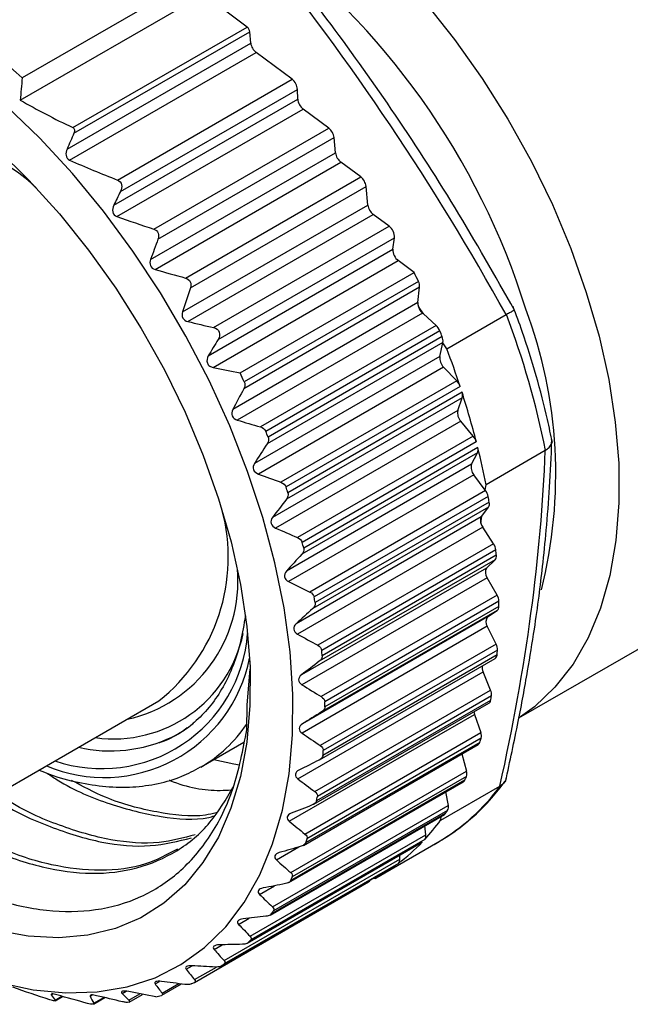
# Model space of a CAD drawing. Header units: millimetres. Extents: x 6 to 273, y 6 to 210.
# Tile 4 of 7: x 174 to 187, y 129 to 151. Entities that reach past the tile are written whole.
import ezdxf

# ---------------------------------------------------------------- set-up
doc = ezdxf.new("R2010")
doc.units = ezdxf.units.MM

msp = doc.modelspace()

# ---------------------------------------------------------------- linework, layer by layer
for p, q in [((177.643, 151.768), (173.754, 149.523)), ((173.71, 149.025), (177.799, 151.386)), ((178.775, 150.659), (178.034, 151.211)), ((174.883, 148.413), (178.775, 150.659)), ((174.91, 148.288), (178.835, 150.554)), ((178.859, 150.301), (178.835, 150.554)), ((174.755, 147.932), (178.859, 150.301)), ((174.813, 147.685), (178.979, 150.09)), ((179.782, 149.492), (178.979, 150.09)), ((175.882, 147.241), (179.782, 149.492)), ((175.948, 146.983), (179.903, 149.266)), ((179.908, 149.05), (179.903, 149.266)), ((175.799, 146.678), (179.908, 149.05)), ((175.87, 146.423), (180.029, 148.824)), ((180.6, 148.399), (180.029, 148.824)), ((176.695, 146.144), (180.6, 148.399)), ((176.787, 145.917), (180.72, 148.187)), ((180.753, 147.851), (180.72, 148.187)), ((176.622, 145.466), (180.753, 147.851)), ((176.721, 145.242), (180.873, 147.639)), ((181.315, 147.31), (180.873, 147.639)), ((177.402, 145.051), (181.315, 147.31)), ((177.512, 144.833), (181.436, 147.098)), ((181.476, 146.682), (181.436, 147.098)), ((177.335, 144.292), (181.476, 146.682)), ((177.453, 144.079), (181.596, 146.471)), ((181.951, 146.207), (181.596, 146.471)), ((178.03, 143.943), (181.951, 146.207)), ((178.131, 143.678), (182.071, 145.952)), ((182.035, 145.693), (182.071, 145.952)), ((177.911, 143.312), (182.035, 145.693)), ((178.02, 143.051), (182.155, 145.439)), ((182.509, 145.175), (182.155, 145.439)), ((178.62, 142.93), (182.509, 145.175)), ((182.631, 144.843), (178.704, 142.576)), ((182.604, 144.974), (178.715, 142.729)), ((182.594, 144.501), (182.631, 144.843)), ((182.594, 144.501), (178.456, 142.112)), ((182.716, 144.248), (182.603, 144.416)), ((182.696, 144.266), (178.558, 141.877)), ((182.716, 144.248), (182.696, 144.266)), ((183, 143.991), (182.716, 144.248)), ((183.238, 143.471), (184.561, 144.234)), ((183, 143.991), (179.073, 141.724)), ((183.083, 143.87), (179.194, 141.625)), ((183.134, 143.741), (179.245, 141.496)), ((183.15, 143.613), (179.224, 141.346)), ((183.081, 143.297), (183.148, 143.605)), ((183.148, 143.605), (183.15, 143.613)), ((183.238, 143.471), (183.148, 143.605)), ((183.081, 143.297), (178.943, 140.908)), ((183.166, 143.06), (179.029, 140.671)), ((183.46, 142.755), (183.166, 143.06)), ((183.46, 142.755), (179.533, 140.488)), ((183.536, 142.629), (179.647, 140.383)), ((183.583, 142.376), (179.656, 140.109)), ((183.578, 142.499), (179.689, 140.254)), ((183.482, 142.088), (183.583, 142.376)), ((183.482, 142.088), (179.344, 139.7)), ((183.55, 141.852), (179.412, 139.464)), ((183.83, 141.52), (183.55, 141.852)), ((183.83, 141.52), (179.903, 139.253)), ((183.897, 141.39), (180.008, 139.145)), ((183.93, 141.262), (180.041, 139.016)), ((183.924, 141.145), (179.997, 138.878)), ((183.792, 140.889), (183.924, 141.145)), ((185.436, 141.196), (184.114, 140.433)), ((183.792, 140.889), (179.654, 138.501)), ((183.842, 140.657), (179.704, 138.268)), ((184.098, 140.311), (183.842, 140.657)), ((184.098, 140.311), (184.114, 140.433)), ((184.105, 140.302), (180.178, 138.035)), ((184.164, 140.169), (180.275, 137.924)), ((184.105, 140.302), (184.098, 140.311)), ((184.848, 135.221), (193.607, 140.277)), ((184.17, 139.934), (180.243, 137.667)), ((184.186, 140.043), (180.297, 137.798)), ((184.019, 139.727), (184.17, 139.934)), ((184.008, 139.713), (179.87, 137.324)), ((183.998, 139.575), (184.019, 139.727)), ((184.008, 139.713), (184.019, 139.727)), ((184.039, 139.486), (179.902, 137.097)), ((184.282, 139.112), (184.039, 139.486)), ((184.282, 139.112), (180.356, 136.845)), ((184.332, 138.978), (180.443, 136.732)), ((184.344, 138.855), (180.455, 136.61)), ((184.317, 138.755), (180.39, 136.488)), ((184.128, 138.571), (184.317, 138.755)), ((184.128, 138.571), (179.99, 136.183)), ((184.14, 138.353), (180.002, 135.964)), ((184.361, 137.964), (184.14, 138.353)), ((184.361, 137.964), (180.434, 135.697)), ((184.401, 137.83), (180.512, 135.585)), ((184.364, 137.623), (180.438, 135.356)), ((184.402, 137.713), (180.513, 135.468)), ((184.15, 137.478), (184.364, 137.623)), ((184.15, 137.478), (180.012, 135.089)), ((184.143, 137.27), (180.005, 134.882)), ((184.339, 136.87), (184.143, 137.27)), ((184.339, 136.87), (180.412, 134.603)), ((184.359, 136.628), (180.47, 134.383)), ((184.368, 136.738), (180.479, 134.493)), ((180.397, 134.288), (184.318, 136.551)), ((178.776, 135.515), (178.844, 136.315)), ((179.91, 133.861), (184.048, 136.25)), ((184.217, 135.843), (184.048, 136.25)), ((180.29, 133.576), (184.217, 135.843)), ((172.208, 132.947), (176.805, 135.601)), ((180.265, 133.292), (184.178, 135.551)), ((184.216, 135.611), (180.327, 133.366)), ((184.236, 135.714), (180.347, 133.469)), ((178.772, 134.959), (178.776, 135.515)), ((179.718, 132.914), (183.856, 135.302)), ((183.856, 135.302), (183.996, 134.894)), ((180.069, 132.627), (183.996, 134.894)), ((177.75, 134.126), (178.705, 134.677)), ((183.974, 134.676), (180.085, 132.43)), ((184.004, 134.769), (180.115, 132.524)), ((180.034, 132.375), (183.94, 134.629)), ((183.575, 134.419), (183.679, 134.032)), ((179.752, 131.766), (183.679, 134.032)), ((179.707, 131.546), (183.607, 133.797)), ((183.637, 133.83), (179.748, 131.585)), ((183.676, 133.914), (179.787, 131.669)), ((183.101, 132.936), (184.423, 133.699)), ((183.211, 133.568), (183.269, 133.269)), ((179.342, 131.002), (183.269, 133.269)), ((183.256, 133.157), (179.367, 130.912)), ((179.289, 130.815), (183.184, 133.063)), ((183.207, 133.084), (179.318, 130.839)), ((183.101, 132.936), (183.113, 133.022)), ((182.771, 132.611), (182.748, 132.811)), ((182.689, 132.447), (178.8, 130.202)), ((178.844, 130.344), (182.771, 132.611)), ((182.747, 132.508), (178.858, 130.263)), ((181.709, 131.677), (183.039, 132.445)), ((178.782, 130.188), (182.674, 132.435)), ((179.432, 132.05), (179.933, 132.339)), ((178.263, 129.799), (182.19, 132.066)), ((182.19, 132.066), (182.187, 132.154)), ((178.193, 129.674), (182.084, 131.92)), ((182.089, 131.924), (178.2, 129.679)), ((182.156, 131.973), (178.267, 129.728)), ((182.084, 131.92), (182.089, 131.924)), ((177.602, 129.314), (181.492, 131.56)), ((181.602, 131.642), (181.64, 131.638)), ((179.054, 131.279), (179.387, 131.472)), ((178.588, 130.61), (178.827, 130.748)), ((178.04, 130.05), (178.218, 130.152)), ((177.416, 129.605), (177.55, 129.682)), ((177.606, 129.374), (178.095, 129.656)), ((176.722, 129.279), (176.821, 129.336)), ((176.876, 129.028), (177.309, 129.278)), ((176.879, 129.072), (177.249, 129.285)), ((174.402, 129.036), (174.435, 129.055)), ((174.491, 128.919), (174.637, 129.004)), ((174.491, 128.903), (174.657, 128.999)), ((175.269, 129.007), (175.313, 129.032)), ((175.348, 128.829), (175.598, 128.973)), ((175.352, 128.848), (175.578, 128.978)), ((175.986, 129.068), (176.073, 129.118)), ((176.136, 128.915), (176.383, 129.058)), ((176.142, 128.873), (176.442, 129.046))]:
    msp.add_line(p, q)
at = {"flags": 128}
for points in [[(173.208, 155.059), (173.515, 155.218), (174.105, 155.436), (174.737, 155.562), (175.407, 155.597), (176.107, 155.539), (176.833, 155.39), (177.578, 155.15), (178.334, 154.822), (179.096, 154.408), (179.857, 153.913), (180.61, 153.34), (181.348, 152.695), (182.065, 151.983), (182.755, 151.21), (183.412, 150.384), (184.029, 149.511), (184.602, 148.6), (185.126, 147.658), (185.595, 146.693), (186.005, 145.714), (186.354, 144.73)], [(173.241, 129.311), (173.998, 129.149), (174.73, 129.079), (175.431, 129.1), (176.097, 129.213), (176.722, 129.417), (177.3, 129.71), (177.827, 130.09), (178.299, 130.554), (178.712, 131.097), (179.063, 131.716), (179.348, 132.406), (179.566, 133.161), (179.715, 133.975), (179.793, 134.841), (179.8, 135.752), (179.736, 136.702), (179.602, 137.682), (179.398, 138.685), (179.126, 139.703), (178.788, 140.726), (178.388, 141.748), (177.928, 142.759), (177.411, 143.753), (176.843, 144.72), (176.227, 145.652), (175.569, 146.544), (174.875, 147.386), (174.148, 148.173), (173.396, 148.898)], [(173.195, 147.933), (173.904, 147.24), (174.586, 146.485), (175.236, 145.676), (175.846, 144.821), (176.413, 143.926), (176.93, 142.999), (177.393, 142.051), (177.798, 141.088), (178.141, 140.119), (178.42, 139.154), (178.63, 138.201), (178.772, 137.268), (178.842, 136.365), (178.841, 135.499), (178.769, 134.678), (178.627, 133.91), (178.415, 133.202), (178.135, 132.559), (177.791, 131.988), (177.385, 131.494), (176.92, 131.082), (176.402, 130.755), (175.835, 130.515), (175.223, 130.367), (174.573, 130.309), (173.89, 130.344), (173.181, 130.471)], [(186.354, 144.73), (186.638, 143.749), (186.855, 142.78), (187.001, 141.832), (187.078, 140.912), (187.083, 140.029), (187.016, 139.19), (186.879, 138.404), (186.672, 137.676), (186.397, 137.013), (186.057, 136.422), (185.654, 135.907), (185.193, 135.472), (184.884, 135.248)], [(183.843, 135.358), (183.847, 135.334), (183.856, 135.302)], [(178.037, 134.292), (178.479, 134.193), (178.606, 134.172)], [(182.674, 132.435), (182.681, 132.439), (182.689, 132.447)]]:
    msp.add_lwpolyline(points, dxfattribs=at)
for centre, radius, start, end in [((169.119, 139.401), 16.639, 17.3181, 53.5239), ((163.761, 138.451), 14.914, 47.9333, 58.737), ((178.677, 150.534), 0.159, 7.1174, 52.0331), ((179.175, 150.341), 0.319, 187.1174, 232.0331), ((179.589, 149.244), 0.314, 4.0025, 52.2586), ((180.222, 149.072), 0.314, 184.0025, 232.2586), ((170.947, 143.716), 4.579, 47.035, 97.1604), ((180.404, 148.148), 0.319, 7.1174, 52.0331), ((181.069, 147.89), 0.319, 187.1174, 232.0331), ((181.119, 147.059), 0.319, 7.1174, 52.0331), ((181.792, 146.722), 0.319, 187.1174, 232.0331), ((181.77, 145.966), 0.301, 357.4381, 53.008), ((182.336, 145.679), 0.301, 177.4381, 233.008), ((162.604, 135.631), 22.075, 25.0398, 25.6178), ((182.375, 144.859), 0.257, 356.3248, 26.64), ((182.818, 144.482), 0.225, 175.186, 197.2235), ((182.921, 144.509), 0.332, 196.3943, 227.1674), ((175.128, 140.665), 10.543, 345.8229, 20.4848), ((166.768, 137.463), 19.046, 11.3175, 20.8383), ((182.775, 143.748), 0.331, 21.6782, 47.188), ((163.436, 135.99), 21.169, 21.4781, 21.8551), ((182.925, 143.65), 0.228, 350.7395, 23.5687), ((164.135, 136.254), 20.421, 18.1904, 20.6963), ((183.367, 143.266), 0.288, 173.9254, 225.7644), ((158.715, 133.386), 22.075, 25.0398, 25.6178), ((183.216, 142.523), 0.337, 18.3414, 43.5615), ((165.396, 136.658), 19.097, 14.3468, 17.809), ((183.391, 142.429), 0.199, 344.4304, 20.4387), ((183.745, 142.036), 0.268, 168.8312, 223.3246), ((159.547, 133.745), 21.169, 21.4781, 21.8551), ((183.573, 141.304), 0.335, 14.8319, 40.1356), ((183.766, 141.211), 0.171, 337.2568, 17.1894), ((166.884, 137.036), 17.562, 11.1531, 13.9242), ((184.026, 140.818), 0.245, 163.0435, 221.1402), ((160.762, 134.181), 19.877, 17.788, 18.1811), ((183.844, 140.106), 0.326, 11.097, 36.8612), ((167.999, 137.255), 16.425, 9.771, 10.2174), ((184.045, 140.008), 0.145, 329.0833, 13.7294), ((174.255, 138.814), 4.102, 308.4326, 15.0668), ((184.151, 139.633), 0.164, 150.9446, 200.8388), ((184.319, 139.668), 0.334, 196.2645, 213.1673), ((162.313, 134.626), 18.264, 13.9086, 14.3245), ((184.024, 138.939), 0.311, 7.0741, 33.6955), ((184.223, 138.834), 0.123, 319.814, 9.914), ((169.936, 137.52), 14.47, 5.2956, 5.7814), ((175.412, 138.277), 3.161, 282.4725, 4.9477), ((184.294, 138.471), 0.194, 148.8607, 217.4542), ((184.111, 137.816), 0.29, 2.6885, 30.6004), ((164.11, 135.01), 16.425, 9.771, 10.2174), ((171.898, 137.628), 12.504, 0.3899, 0.9253), ((184.298, 137.703), 0.104, 309.4499, 5.5206), ((184.28, 137.369), 0.169, 140.1959, 215.8547), ((175.53, 137.359), 3.269, 251.363, 355.5798), ((175.792, 137.713), 2.959, 262.1464, 348.2745), ((184.104, 136.748), 0.265, 357.8503, 27.5397), ((166.047, 135.275), 14.47, 5.2956, 5.7814), ((184.267, 136.628), 0.092, 303.8463, 359.8357), ((173.775, 137.563), 10.626, 354.9477, 355.5445), ((175.581, 137.208), 3.317, 247.178, 348.6983), ((184.249, 136.345), 0.223, 169.6974, 205.3637), ((184.001, 135.745), 0.237, 352.4526, 24.4766), ((168.009, 135.383), 12.504, 0.3899, 0.9253), ((184.133, 135.622), 0.0835, 302.0528, 352.9386), ((175.466, 137.336), 8.918, 348.8517, 349.5224), ((175.888, 137.189), 2.684, 296.7203, 309.0801), ((176.146, 136.86), 3.17, 300.2454, 325.9556), ((183.802, 134.818), 0.208, 346.3709, 21.3693), ((175.723, 137.704), 3.219, 257.2044, 295.2152), ((183.898, 134.697), 0.0791, 301.5023, 344.3587), ((176.897, 136.978), 7.443, 341.9826, 342.7393), ((169.886, 135.318), 10.626, 354.9477, 355.5445), ((183.509, 133.977), 0.179, 339.4666, 18.1629), ((183.569, 133.861), 0.0749, 300.8891, 335.438), ((178.017, 136.542), 6.24, 334.2414, 335.0925), ((180.739, 136.386), 4.563, 300.2616, 323.9928), ((171.577, 135.091), 8.918, 348.8517, 349.5224), ((178.811, 136.096), 5.329, 325.5871, 326.5327), ((183.122, 133.23), 0.152, 331.6, 14.777), ((179.138, 135.855), 4.921, 317.1564, 323.6284), ((183.148, 133.124), 0.0708, 300.33, 326.1169), ((173.008, 134.732), 7.443, 341.9826, 342.7393), ((179.429, 135.579), 4.521, 307.0888, 316.1394), ((182.644, 132.586), 0.129, 322.6588, 11.0855), ((182.082, 132.053), 0.109, 312.6082, 6.8907), ((179.537, 135.44), 4.345, 298.9434, 305.9762), ((174.128, 134.297), 6.24, 334.2414, 335.0925), ((181.452, 131.625), 0.076, 301.0521, 338.0087), ((174.922, 133.851), 5.329, 325.5871, 326.5327), ((175.404, 133.471), 4.713, 316.0888, 317.1149), ((175.622, 133.232), 4.39, 305.9686, 307.0444), ((175.644, 133.203), 4.354, 295.5964, 296.6783), ((175.556, 133.449), 4.615, 284.8115, 286.4524)]:
    msp.add_arc(centre, radius, start, end)
for points in [[(184.561, 144.234), (182.966, 147.124), (181.104, 149.893), (179.006, 152.494)], [(173.754, 149.523), (173.738, 149.357), (173.724, 149.191), (173.71, 149.025)], [(173.71, 149.025), (174.088, 148.809), (174.479, 148.605), (174.883, 148.413)], [(174.91, 148.288), (174.858, 148.17), (174.807, 148.051), (174.755, 147.932)], [(174.813, 147.685), (175.163, 147.529), (175.52, 147.381), (175.882, 147.241)], [(175.948, 146.983), (175.898, 146.881), (175.849, 146.78), (175.799, 146.678)], [(175.87, 146.423), (176.143, 146.326), (176.418, 146.234), (176.695, 146.144)], [(176.787, 145.917), (176.732, 145.767), (176.676, 145.616), (176.622, 145.466)], [(176.721, 145.242), (176.947, 145.176), (177.174, 145.113), (177.402, 145.051)], [(177.512, 144.833), (177.452, 144.653), (177.393, 144.472), (177.335, 144.292)], [(184.568, 144.238), (184.566, 144.237), (184.563, 144.235), (184.561, 144.234)], [(177.453, 144.079), (177.645, 144.032), (177.837, 143.987), (178.03, 143.943)], [(178.131, 143.678), (178.057, 143.556), (177.984, 143.434), (177.911, 143.312)], [(178.02, 143.051), (178.22, 143.01), (178.419, 142.97), (178.62, 142.93)], [(178.704, 142.576), (178.621, 142.421), (178.538, 142.267), (178.456, 142.112)], [(178.558, 141.877), (178.73, 141.825), (178.901, 141.774), (179.073, 141.724)], [(179.073, 141.724), (179.126, 141.709), (179.174, 141.675), (179.194, 141.625)], [(179.224, 141.346), (179.129, 141.2), (179.036, 141.054), (178.943, 140.908)], [(184.423, 133.699), (185.011, 136.336), (185.351, 138.849), (185.436, 141.196)], [(185.436, 141.196), (185.439, 141.197), (185.441, 141.199), (185.444, 141.2)], [(179.029, 140.671), (179.197, 140.609), (179.365, 140.548), (179.533, 140.488)], [(179.533, 140.488), (179.584, 140.469), (179.63, 140.433), (179.647, 140.383)], [(179.656, 140.109), (179.552, 139.973), (179.448, 139.836), (179.344, 139.7)], [(179.412, 139.464), (179.575, 139.393), (179.739, 139.323), (179.903, 139.253)], [(179.903, 139.253), (179.953, 139.233), (179.996, 139.194), (180.008, 139.145)], [(179.997, 138.878), (179.882, 138.752), (179.768, 138.626), (179.654, 138.501)], [(179.704, 138.268), (179.862, 138.189), (180.02, 138.112), (180.178, 138.035)], [(180.178, 138.035), (180.226, 138.011), (180.266, 137.972), (180.275, 137.924)], [(180.243, 137.667), (180.118, 137.552), (179.994, 137.438), (179.87, 137.324)], [(179.902, 137.097), (180.053, 137.012), (180.204, 136.928), (180.356, 136.845)], [(180.356, 136.845), (180.402, 136.82), (180.438, 136.779), (180.443, 136.732)], [(180.39, 136.488), (180.256, 136.386), (180.123, 136.284), (179.99, 136.183)], [(180.002, 135.964), (180.146, 135.874), (180.29, 135.785), (180.434, 135.697)], [(180.434, 135.697), (180.478, 135.67), (180.511, 135.63), (180.512, 135.585)], [(180.438, 135.356), (180.296, 135.267), (180.154, 135.178), (180.012, 135.089)], [(180.005, 134.882), (180.14, 134.788), (180.276, 134.695), (180.412, 134.603)], [(180.412, 134.603), (180.453, 134.575), (180.483, 134.535), (180.479, 134.493)], [(180.385, 134.281), (180.235, 134.206), (180.086, 134.13), (179.936, 134.056)], [(179.91, 133.861), (180.036, 133.765), (180.163, 133.67), (180.29, 133.576)], [(180.29, 133.576), (180.328, 133.548), (180.354, 133.508), (180.347, 133.469)], [(184.431, 133.704), (184.428, 133.702), (184.426, 133.701), (184.423, 133.699)], [(180.233, 133.277), (180.076, 133.215), (179.92, 133.154), (179.763, 133.093)], [(179.718, 132.914), (179.835, 132.817), (179.952, 132.721), (180.069, 132.627)], [(180.069, 132.627), (180.105, 132.598), (180.126, 132.56), (180.115, 132.524)], [(179.982, 132.353), (179.819, 132.306), (179.657, 132.259), (179.495, 132.212)], [(179.432, 132.05), (179.538, 131.954), (179.645, 131.859), (179.752, 131.766)], [(179.752, 131.766), (179.785, 131.737), (179.802, 131.701), (179.787, 131.669)], [(179.636, 131.521), (179.469, 131.488), (179.302, 131.455), (179.135, 131.422)], [(179.054, 131.279), (179.149, 131.186), (179.245, 131.093), (179.342, 131.002)], [(179.342, 131.002), (179.372, 130.974), (179.385, 130.941), (179.367, 130.912)], [(179.199, 130.789), (179.028, 130.77), (178.857, 130.751), (178.686, 130.733)], [(178.588, 130.61), (178.673, 130.52), (178.758, 130.432), (178.844, 130.344)], [(178.844, 130.344), (178.87, 130.318), (178.88, 130.287), (178.858, 130.263)], [(178.04, 130.05), (178.114, 129.965), (178.188, 129.882), (178.263, 129.799)], [(178.675, 130.165), (178.501, 130.16), (178.327, 130.155), (178.154, 130.151)], [(178.263, 129.799), (178.286, 129.774), (178.292, 129.747), (178.267, 129.728)], [(177.416, 129.605), (177.478, 129.527), (177.542, 129.45), (177.606, 129.374)], [(178.07, 129.656), (177.894, 129.664), (177.719, 129.673), (177.544, 129.683)], [(177.606, 129.374), (177.625, 129.351), (177.627, 129.327), (177.599, 129.313)], [(174.368, 128.925), (174.091, 129.014), (173.816, 129.106), (173.543, 129.203)], [(176.722, 129.279), (176.774, 129.209), (176.826, 129.14), (176.879, 129.072)], [(177.39, 129.268), (177.214, 129.289), (177.039, 129.311), (176.863, 129.333)], [(174.402, 129.036), (174.431, 128.996), (174.46, 128.958), (174.491, 128.919)], [(175.212, 128.843), (174.985, 128.905), (174.757, 128.969), (174.531, 129.034)], [(175.269, 129.007), (175.296, 128.953), (175.324, 128.9), (175.352, 128.848)], [(175.994, 128.88), (175.802, 128.924), (175.609, 128.97), (175.417, 129.016)], [(175.986, 129.068), (176.036, 129.017), (176.086, 128.966), (176.136, 128.915)], [(176.736, 128.987), (176.535, 129.026), (176.336, 129.067), (176.136, 129.108)], [(176.879, 129.072), (176.895, 129.051), (176.894, 129.032), (176.863, 129.022)]]:
    msp.add_open_spline(points, degree=3)
for points, knots in [([(184.747, 144.335), (184.313, 145.1), (183.45, 146.624), (182.044, 148.792), (180.633, 150.772), (179.667, 151.991), (179.215, 152.562)], [0, 0, 0, 0, 0.267197, 0.532111, 0.780697, 1, 1, 1, 1]), ([(174.883, 148.413), (174.904, 148.403), (174.918, 148.382), (174.925, 148.335), (174.92, 148.31), (174.91, 148.288)], [0, 0, 0, 0, 0.5, 0.5, 1, 1, 1, 1]), ([(174.755, 147.932), (174.736, 147.888), (174.726, 147.839), (174.741, 147.746), (174.771, 147.704), (174.813, 147.685)], [0, 0, 0, 0, 0.5, 0.5, 1, 1, 1, 1]), ([(175.882, 147.241), (175.929, 147.224), (175.964, 147.181), (175.982, 147.081), (175.97, 147.029), (175.948, 146.983)], [0, 0, 0, 0, 0.5, 0.5, 1, 1, 1, 1]), ([(175.799, 146.678), (175.777, 146.632), (175.765, 146.58), (175.786, 146.481), (175.823, 146.439), (175.87, 146.423)], [0, 0, 0, 0, 0.5, 0.5, 1, 1, 1, 1]), ([(176.695, 146.144), (176.738, 146.13), (176.776, 146.097), (176.808, 146.01), (176.803, 145.961), (176.787, 145.917)], [0, 0, 0, 0, 0.5, 0.5, 1, 1, 1, 1]), ([(176.622, 145.466), (176.606, 145.422), (176.602, 145.372), (176.637, 145.286), (176.677, 145.255), (176.721, 145.242)], [0, 0, 0, 0, 0.5, 0.5, 1, 1, 1, 1]), ([(177.402, 145.051), (177.447, 145.039), (177.488, 145.01), (177.528, 144.927), (177.527, 144.877), (177.512, 144.833)], [0, 0, 0, 0, 0.5, 0.5, 1, 1, 1, 1]), ([(184.746, 144.335), (184.747, 144.335), (184.759, 144.338), (184.728, 144.318), (184.665, 144.285), (184.599, 144.253), (184.568, 144.238)], [0, 0, 0, 0, 0.032478, 0.400621, 0.723, 1, 1, 1, 1]), ([(185.595, 141.376), (185.56, 141.546), (185.459, 142.04), (185.243, 142.868), (184.979, 143.712), (184.789, 144.226), (184.72, 144.412)], [0, 0, 0, 0, 0.170695, 0.494071, 0.817282, 1, 1, 1, 1]), ([(177.335, 144.292), (177.32, 144.248), (177.321, 144.198), (177.365, 144.117), (177.408, 144.09), (177.453, 144.079)], [0, 0, 0, 0, 0.5, 0.5, 1, 1, 1, 1]), ([(178.03, 143.943), (178.085, 143.93), (178.137, 143.894), (178.175, 143.786), (178.16, 143.726), (178.131, 143.678)], [0, 0, 0, 0, 0.5, 0.5, 1, 1, 1, 1]), ([(177.911, 143.312), (177.882, 143.263), (177.869, 143.203), (177.9, 143.124), (177.919, 143.101), (177.965, 143.068), (177.992, 143.057), (178.02, 143.051)], [0, 0, 0, 0, 0.5, 0.5, 0.75, 0.75, 1, 1, 1, 1]), ([(178.715, 142.729), (178.722, 142.713), (178.727, 142.695), (178.728, 142.678), (178.729, 142.66), (178.727, 142.643), (178.723, 142.626), (178.719, 142.608), (178.712, 142.592), (178.704, 142.576)], [0, 0, 0, 0, 0.0000534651, 0.0000534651, 0.0000534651, 0.0001065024, 0.0001065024, 0.0001065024, 0.0001610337, 0.0001610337, 0.0001610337, 0.0001610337]), ([(178.456, 142.112), (178.433, 142.069), (178.425, 142.015), (178.464, 141.924), (178.509, 141.892), (178.558, 141.877)], [0, 0, 0, 0, 0.5, 0.5, 1, 1, 1, 1]), ([(179.245, 141.496), (179.252, 141.48), (179.255, 141.462), (179.255, 141.445), (179.255, 141.427), (179.252, 141.41), (179.247, 141.394), (179.241, 141.377), (179.233, 141.361), (179.224, 141.346)], [0, 0, 0, 0, 0.0000534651, 0.0000534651, 0.0000534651, 0.0001065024, 0.0001065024, 0.0001065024, 0.0001610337, 0.0001610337, 0.0001610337, 0.0001610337]), ([(184.551, 133.803), (184.648, 134.251), (184.828, 135.082), (185.037, 136.215), (185.188, 137.147), (185.297, 137.922), (185.386, 138.659), (185.467, 139.471), (185.54, 140.408), (185.569, 141.064), (185.584, 141.405)], [0, 0, 0, 0, 0.168428, 0.312954, 0.433508, 0.529992, 0.617153, 0.725957, 0.857138, 1, 1, 1, 1]), ([(185.444, 141.2), (185.472, 141.222), (185.532, 141.269), (185.585, 141.356), (185.581, 141.416), (185.579, 141.446)], [0, 0, 0, 0, 0.296773, 0.642164, 1, 1, 1, 1]), ([(178.943, 140.908), (178.917, 140.867), (178.905, 140.815), (178.938, 140.723), (178.981, 140.689), (179.029, 140.671)], [0, 0, 0, 0, 0.5, 0.5, 1, 1, 1, 1]), ([(179.689, 140.254), (179.694, 140.237), (179.696, 140.22), (179.695, 140.203), (179.693, 140.186), (179.689, 140.17), (179.683, 140.154), (179.676, 140.138), (179.667, 140.123), (179.656, 140.109)], [0, 0, 0, 0, 0.0000534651, 0.0000534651, 0.0000534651, 0.0001065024, 0.0001065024, 0.0001065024, 0.0001610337, 0.0001610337, 0.0001610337, 0.0001610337]), ([(179.344, 139.7), (179.315, 139.661), (179.299, 139.611), (179.325, 139.52), (179.366, 139.484), (179.412, 139.464)], [0, 0, 0, 0, 0.5, 0.5, 1, 1, 1, 1]), ([(180.041, 139.016), (180.045, 139), (180.045, 138.983), (180.043, 138.967), (180.04, 138.951), (180.035, 138.935), (180.027, 138.92), (180.019, 138.905), (180.009, 138.891), (179.997, 138.878)], [0, 0, 0, 0, 0.0000534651, 0.0000534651, 0.0000534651, 0.0001065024, 0.0001065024, 0.0001065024, 0.0001610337, 0.0001610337, 0.0001610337, 0.0001610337]), ([(179.654, 138.501), (179.622, 138.465), (179.603, 138.418), (179.622, 138.328), (179.659, 138.29), (179.704, 138.268)], [0, 0, 0, 0, 0.5, 0.5, 1, 1, 1, 1]), ([(180.297, 137.798), (180.3, 137.782), (180.299, 137.765), (180.295, 137.75), (180.291, 137.734), (180.285, 137.719), (180.276, 137.706), (180.267, 137.691), (180.255, 137.678), (180.243, 137.667)], [0, 0, 0, 0, 0.0000534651, 0.0000534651, 0.0000534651, 0.0001065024, 0.0001065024, 0.0001065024, 0.0001610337, 0.0001610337, 0.0001610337, 0.0001610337]), ([(178.74, 137.505), (178.707, 137.31), (178.642, 136.914), (178.471, 136.384), (178.249, 135.906), (177.972, 135.494), (177.729, 135.234), (177.58, 135.109), (177.549, 135.084)], [0, 0, 0, 0, 0.184031, 0.374055, 0.564575, 0.756217, 0.949764, 1, 1, 1, 1]), ([(179.87, 137.324), (179.835, 137.292), (179.812, 137.248), (179.824, 137.16), (179.859, 137.121), (179.902, 137.097)], [0, 0, 0, 0, 0.5, 0.5, 1, 1, 1, 1]), ([(180.455, 136.61), (180.456, 136.595), (180.454, 136.579), (180.449, 136.565), (180.444, 136.55), (180.436, 136.536), (180.426, 136.523), (180.416, 136.511), (180.404, 136.499), (180.39, 136.488)], [0, 0, 0, 0, 0.0000534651, 0.0000534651, 0.0000534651, 0.0001065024, 0.0001065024, 0.0001065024, 0.0001610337, 0.0001610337, 0.0001610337, 0.0001610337]), ([(179.99, 136.183), (179.953, 136.154), (179.926, 136.113), (179.93, 136.029), (179.962, 135.99), (180.002, 135.964)], [0, 0, 0, 0, 0.5, 0.5, 1, 1, 1, 1]), ([(180.513, 135.468), (180.513, 135.453), (180.51, 135.438), (180.503, 135.425), (180.497, 135.411), (180.488, 135.398), (180.477, 135.387), (180.466, 135.375), (180.452, 135.365), (180.438, 135.356)], [0, 0, 0, 0, 0.0000534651, 0.0000534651, 0.0000534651, 0.0001065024, 0.0001065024, 0.0001065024, 0.0001610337, 0.0001610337, 0.0001610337, 0.0001610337]), ([(180.012, 135.089), (179.972, 135.064), (179.942, 135.027), (179.939, 134.947), (179.967, 134.908), (180.005, 134.882)], [0, 0, 0, 0, 0.5, 0.5, 1, 1, 1, 1]), ([(170.422, 132.657), (170.488, 132.602), (170.965, 132.203), (171.872, 131.685), (173.113, 131.139), (174.302, 130.882), (175.421, 130.894), (176.419, 131.182), (177.286, 131.741), (177.983, 132.559), (178.514, 133.622), (178.685, 134.509), (178.772, 134.959)], [0, 0, 0, 0, 0.017432, 0.126008, 0.232069, 0.341177, 0.447759, 0.557406, 0.664476, 0.774624, 0.88561, 1, 1, 1, 1]), ([(176.813, 134.671), (176.824, 134.674), (176.999, 134.724), (177.209, 134.838), (177.392, 134.971), (177.439, 135.005)], [0, 0, 0, 0, 0.048166, 0.755376, 1, 1, 1, 1]), ([(180.47, 134.383), (180.469, 134.369), (180.464, 134.355), (180.457, 134.342), (180.449, 134.33), (180.439, 134.319), (180.427, 134.308), (180.415, 134.298), (180.4, 134.289), (180.385, 134.281)], [0, 0, 0, 0, 0.0000534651, 0.0000534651, 0.0000534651, 0.0001065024, 0.0001065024, 0.0001065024, 0.0001610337, 0.0001610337, 0.0001610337, 0.0001610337]), ([(174.132, 134.058), (174.21, 134.025), (174.503, 133.903), (175.003, 133.774), (175.625, 133.675), (176.224, 133.666), (176.792, 133.744), (177.303, 133.892), (177.601, 134.052), (177.739, 134.126)], [0, 0, 0, 0, 0.059025, 0.222112, 0.384677, 0.546197, 0.706141, 0.864228, 1, 1, 1, 1]), ([(174.317, 133.983), (174.389, 133.935), (174.857, 133.622), (175.725, 133.266), (176.86, 132.989), (177.644, 132.923), (178.001, 133.021), (178.041, 133.032)], [0, 0, 0, 0, 0.0543479, 0.3568539, 0.6593599, 0.9618659, 1, 1, 1, 1]), ([(179.936, 134.056), (179.894, 134.034), (179.861, 134.001), (179.85, 133.926), (179.874, 133.888), (179.91, 133.861)], [0, 0, 0, 0, 0.5, 0.5, 1, 1, 1, 1]), ([(178.086, 133.1), (178.006, 133.082), (177.603, 132.989), (176.768, 133.097), (175.76, 133.346), (175.108, 133.692), (174.853, 133.826)], [0, 0, 0, 0, 0.085284, 0.43187, 0.778457, 1, 1, 1, 1]), ([(177.034, 133.831), (177.04, 133.829), (177.438, 133.666), (177.917, 133.583), (178.343, 133.609), (178.426, 133.614)], [0, 0, 0, 0, 0.012441, 0.810048, 1, 1, 1, 1]), ([(182.953, 132.396), (183.057, 132.457), (183.347, 132.625), (183.785, 132.962), (184.208, 133.377), (184.441, 133.678), (184.537, 133.802)], [0, 0, 0, 0, 0.170703, 0.477383, 0.784338, 1, 1, 1, 1]), ([(184.431, 133.704), (184.457, 133.722), (184.514, 133.762), (184.56, 133.824), (184.562, 133.87), (184.562, 133.879)], [0, 0, 0, 0, 0.403333, 0.888241, 1, 1, 1, 1]), ([(171.98, 132.885), (172.332, 132.676), (173.083, 132.231), (174.208, 131.858), (175.319, 131.705), (176.336, 131.83), (177.228, 132.216), (177.964, 132.823), (178.306, 133.404), (178.47, 133.682)], [0, 0, 0, 0, 0.130071, 0.277137, 0.424202, 0.571268, 0.718334, 0.865399, 1, 1, 1, 1]), ([(173.095, 133.459), (173.126, 133.437), (173.552, 133.134), (174.382, 132.769), (175.539, 132.404), (176.615, 132.315), (177.238, 132.468), (177.539, 132.542)], [0, 0, 0, 0, 0.019236, 0.268266, 0.517297, 0.766327, 1, 1, 1, 1]), ([(177.62, 132.61), (177.356, 132.541), (176.774, 132.386), (175.744, 132.457), (174.592, 132.797), (173.734, 133.168), (173.277, 133.488), (173.217, 133.53)], [0, 0, 0, 0, 0.207798, 0.459185, 0.710572, 0.961959, 1, 1, 1, 1]), ([(180.327, 133.366), (180.325, 133.354), (180.319, 133.341), (180.31, 133.33), (180.301, 133.319), (180.29, 133.308), (180.277, 133.3), (180.264, 133.291), (180.249, 133.283), (180.233, 133.277)], [0, 0, 0, 0, 0.0000534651, 0.0000534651, 0.0000534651, 0.0001065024, 0.0001065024, 0.0001065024, 0.0001610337, 0.0001610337, 0.0001610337, 0.0001610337]), ([(177.219, 132.288), (176.988, 132.166), (176.473, 131.894), (175.517, 131.777), (174.416, 131.902), (173.264, 132.269), (172.484, 132.721), (172.102, 132.941)], [0, 0, 0, 0, 0.16993, 0.379635, 0.589339, 0.799044, 1, 1, 1, 1]), ([(179.763, 133.093), (179.719, 133.076), (179.683, 133.047), (179.665, 132.978), (179.685, 132.941), (179.718, 132.914)], [0, 0, 0, 0, 0.5, 0.5, 1, 1, 1, 1]), ([(180.085, 132.43), (180.082, 132.419), (180.074, 132.407), (180.065, 132.398), (180.055, 132.388), (180.042, 132.379), (180.029, 132.372), (180.014, 132.364), (179.999, 132.358), (179.982, 132.353)], [0, 0, 0, 0, 0.0000534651, 0.0000534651, 0.0000534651, 0.0001065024, 0.0001065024, 0.0001065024, 0.0001610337, 0.0001610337, 0.0001610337, 0.0001610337]), ([(179.495, 132.212), (179.449, 132.199), (179.41, 132.174), (179.385, 132.112), (179.402, 132.077), (179.432, 132.05)], [0, 0, 0, 0, 0.5, 0.5, 1, 1, 1, 1]), ([(179.748, 131.585), (179.743, 131.575), (179.734, 131.565), (179.723, 131.556), (179.713, 131.548), (179.699, 131.541), (179.685, 131.535), (179.67, 131.529), (179.653, 131.524), (179.636, 131.521)], [0, 0, 0, 0, 0.0000534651, 0.0000534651, 0.0000534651, 0.0001065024, 0.0001065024, 0.0001065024, 0.0001610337, 0.0001610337, 0.0001610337, 0.0001610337]), ([(179.135, 131.422), (179.088, 131.413), (179.045, 131.394), (179.014, 131.338), (179.027, 131.306), (179.054, 131.279)], [0, 0, 0, 0, 0.5, 0.5, 1, 1, 1, 1]), ([(178.686, 130.733), (178.638, 130.728), (178.593, 130.713), (178.555, 130.665), (178.564, 130.636), (178.588, 130.61)], [0, 0, 0, 0, 0.5, 0.5, 1, 1, 1, 1]), ([(179.318, 130.839), (179.311, 130.83), (179.302, 130.822), (179.29, 130.815), (179.278, 130.808), (179.264, 130.803), (179.249, 130.798), (179.233, 130.794), (179.216, 130.791), (179.199, 130.789)], [0, 0, 0, 0, 0.0000534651, 0.0000534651, 0.0000534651, 0.0001065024, 0.0001065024, 0.0001065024, 0.0001610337, 0.0001610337, 0.0001610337, 0.0001610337]), ([(178.154, 130.151), (178.105, 130.15), (178.058, 130.14), (178.014, 130.101), (178.019, 130.074), (178.04, 130.05)], [0, 0, 0, 0, 0.5, 0.5, 1, 1, 1, 1]), ([(178.8, 130.202), (178.793, 130.194), (178.782, 130.187), (178.769, 130.182), (178.757, 130.177), (178.742, 130.173), (178.726, 130.17), (178.71, 130.167), (178.693, 130.166), (178.675, 130.165)], [0, 0, 0, 0, 0.0000534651, 0.0000534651, 0.0000534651, 0.0001065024, 0.0001065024, 0.0001065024, 0.0001610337, 0.0001610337, 0.0001610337, 0.0001610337]), ([(177.544, 129.683), (177.494, 129.685), (177.446, 129.68), (177.397, 129.65), (177.398, 129.627), (177.416, 129.605)], [0, 0, 0, 0, 0.5, 0.5, 1, 1, 1, 1]), ([(178.2, 129.679), (178.192, 129.673), (178.18, 129.668), (178.167, 129.664), (178.154, 129.66), (178.138, 129.658), (178.122, 129.657), (178.105, 129.655), (178.088, 129.655), (178.07, 129.656)], [0, 0, 0, 0, 0.0000534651, 0.0000534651, 0.0000534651, 0.0001065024, 0.0001065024, 0.0001065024, 0.0001610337, 0.0001610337, 0.0001610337, 0.0001610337]), ([(176.863, 129.333), (176.814, 129.34), (176.764, 129.34), (176.71, 129.319), (176.708, 129.299), (176.722, 129.279)], [0, 0, 0, 0, 0.5, 0.5, 1, 1, 1, 1]), ([(177.525, 129.277), (177.516, 129.272), (177.504, 129.269), (177.49, 129.267), (177.476, 129.265), (177.46, 129.264), (177.443, 129.264), (177.426, 129.265), (177.408, 129.266), (177.39, 129.268)], [0, 0, 0, 0, 0.0000534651, 0.0000534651, 0.0000534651, 0.0001065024, 0.0001065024, 0.0001065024, 0.0001610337, 0.0001610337, 0.0001610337, 0.0001610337]), ([(174.491, 128.919), (174.499, 128.908), (174.496, 128.9), (174.453, 128.901), (174.412, 128.911), (174.368, 128.925)], [0, 0, 0, 0, 0.5, 0.5, 1, 1, 1, 1]), ([(174.531, 129.034), (174.487, 129.047), (174.444, 129.056), (174.397, 129.056), (174.393, 129.047), (174.402, 129.036)], [0, 0, 0, 0, 0.5, 0.5, 1, 1, 1, 1]), ([(175.417, 129.016), (175.372, 129.027), (175.327, 129.034), (175.271, 129.03), (175.263, 129.02), (175.269, 129.007)], [0, 0, 0, 0, 0.5, 0.5, 1, 1, 1, 1]), ([(176.136, 129.108), (176.08, 129.12), (176.023, 129.125), (175.964, 129.108), (175.967, 129.089), (175.986, 129.068)], [0, 0, 0, 0, 0.5, 0.5, 1, 1, 1, 1]), ([(175.352, 128.848), (175.359, 128.835), (175.353, 128.825), (175.301, 128.823), (175.257, 128.831), (175.212, 128.843)], [0, 0, 0, 0, 0.5, 0.5, 1, 1, 1, 1]), ([(176.136, 128.915), (176.156, 128.895), (176.16, 128.877), (176.12, 128.865), (176.099, 128.865), (176.05, 128.869), (176.022, 128.874), (175.994, 128.88)], [0, 0, 0, 0, 0.5, 0.5, 0.75, 0.75, 1, 1, 1, 1])]:
    msp.add_open_spline(points, degree=3, knots=knots)

doc.saveas('drawing.dxf')
